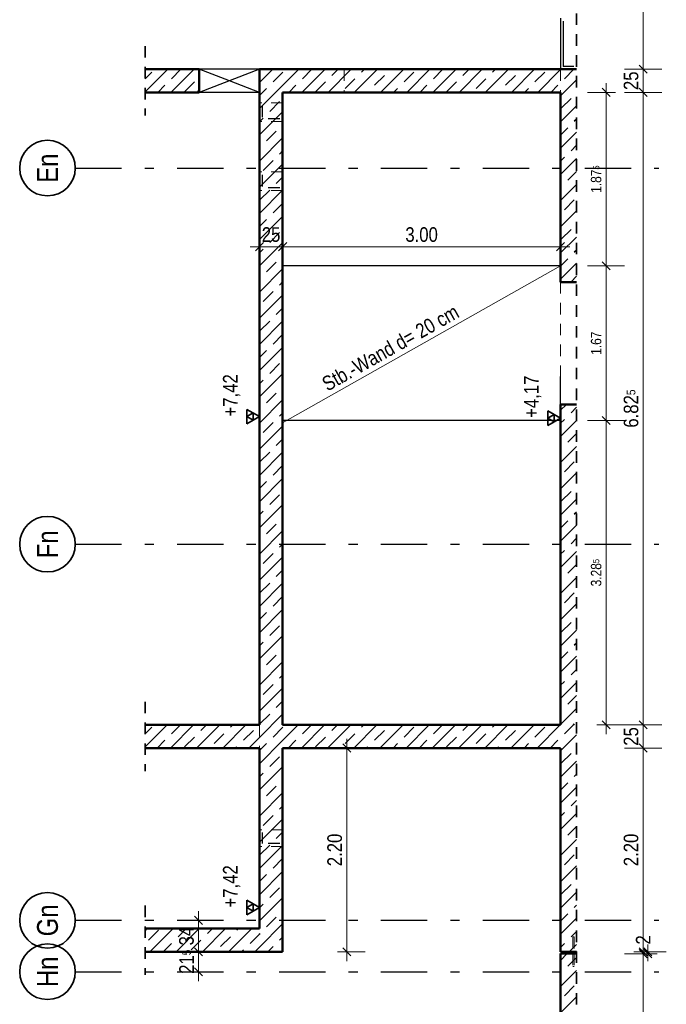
# Model space of a CAD drawing. Header units: millimetres. Extents: x 0 to 78.9, y -26.7 to 42.
# Tile 62 of 68: x 50.4 to 57.4, y 19.7 to 30.3. Entities that reach past the tile are written whole.
import ezdxf
from ezdxf.enums import TextEntityAlignment as Align

# ---------------------------------------------------------------- set-up
doc = ezdxf.new("R2010")
doc.units = ezdxf.units.MM
doc.linetypes.add('DASHDOTX2', pattern=[2, 1, -0.5, 0, -0.5])
doc.linetypes.add('HIDDEN', pattern=[0.375, 0.25, -0.125])
for name, color, linetype, lineweight in [('Achsen', 7, 'Continuous', 20), ('Schraffuren', 7, 'Continuous', 20), ('Texte', 7, 'Continuous', 20)]:
    doc.layers.add(name, color=color, linetype=linetype, lineweight=lineweight)
doc.styles.add('Arial Narrow', font='ARIALN.TTF')
doc.dimstyles.new('Arch_Strakon_dimstyle', dxfattribs={"dimtxt": 11.25, "dimasz": 1, "dimexe": 1.25, "dimexo": 0.0625, "dimgap": 1, "dimtad": 0, "dimdec": 5, "dimzin": 12, "dimdsep": 46, "dimtxsty": 'Arial Narrow', "dimblk": 'Arrowhead_Tick', "dimsah": 1, "dimcen": 0, "dimse1": 1, "dimse2": 1, "dimclrd": 6, "dimclrt": 3, "dimazin": 0, "dimtfac": 1, "dimtdec": 4, "dimtmove": 0, "dimatfit": 3, "dimldrblk": 'NONE', "dimfxl": 1, "dimtvp": 1, "dimtolj": 1, "dimtzin": 0, "dimlwd": 13, "dimarcsym": 2})
pattern_1 = [(45, (0, 0), (-0.14142136, 0.14142136), [0.15, -0.1]), (45, (-0.07071, 0.07071), (-0.14142136, 0.14142136), [])]

# ---------------------------------------------------------------- blocks, each defined once
blk = doc.blocks.new('Arrowhead_Tick')
at = {"color": 0, "linetype": 'Continuous', "lineweight": -2}
for p, q in [((0, 20), (0, -10)), ((-1, 0), (0, 0)), ((10, 0), (0, 0))]:
    blk.add_line(p, q, dxfattribs=at)
at = {"color": 2, "linetype": 'Continuous', "lineweight": 35}
blk.add_line((4.4, 4.4), (-4.4, -4.4), dxfattribs=at)
blk = doc.blocks.new('*D170')
at = {"layer": 'Achsen', "color": 6, "linetype": 'Continuous', "lineweight": 13}
blk.add_line((57.1, 17.442), (57.1, 20.208), dxfattribs=at)
at = {"layer": 'Defpoints', "color": 0}
for p in [(56.38, 20.218), (57.1, 20.218), (56.38, 17.432)]:
    blk.add_point(p, dxfattribs=at)
at = {"layer": 'Achsen', "color": 6, "lineweight": 13, "xscale": 0.01, "yscale": 0.01, "zscale": 0.01}
for p, rotation in [((57.1, 20.218), 90), ((57.1, 17.432), 270)]:
    blk.add_blockref('Arrowhead_Tick', p, dxfattribs=dict(at, rotation=rotation))
at = {"layer": 'Achsen', "color": 2, "lineweight": 35, "insert": (56.97, 18.825), "char_height": 0.1575, "attachment_point": 5, "rotation": 90, "style": 'Arial Narrow'}
blk.add_mtext('\\A1;2.79', dxfattribs=at)
blk = doc.blocks.new('_None')
blk = doc.blocks.new('*D171')
at = {"layer": 'Achsen', "color": 6, "linetype": 'Continuous', "lineweight": 13}
for p, q in [((57.15, 20.248), (57.15, 20.258)), ((57.15, 20.218), (57.15, 20.238)), ((57.15, 20.208), (57.15, 20.198))]:
    blk.add_line(p, q, dxfattribs=at)
at = {"layer": 'Defpoints', "color": 0}
for p in [(56.38, 20.238), (56.38, 20.218), (57.15, 20.238)]:
    blk.add_point(p, dxfattribs=at)
at = {"layer": 'Achsen', "color": 6, "lineweight": 13, "xscale": 0.01, "yscale": 0.01, "zscale": 0.01}
for p, rotation in [((57.15, 20.218), 90), ((57.15, 20.238), 270)]:
    blk.add_blockref('Arrowhead_Tick', p, dxfattribs=dict(at, rotation=rotation))
at = {"layer": 'Achsen', "color": 2, "lineweight": 35, "insert": (57.1, 20.367), "char_height": 0.1575, "attachment_point": 5, "rotation": 90, "style": 'Arial Narrow'}
blk.add_mtext('\\A1;2', dxfattribs=at)
blk = doc.blocks.new('*D172')
at = {"layer": 'Achsen', "color": 6, "linetype": 'Continuous', "lineweight": 13}
blk.add_line((57.1, 20.248), (57.1, 22.428), dxfattribs=at)
at = {"layer": 'Defpoints', "color": 0}
for p in [(56.208, 22.438), (57.1, 22.438), (56.38, 20.238)]:
    blk.add_point(p, dxfattribs=at)
at = {"layer": 'Achsen', "color": 6, "lineweight": 13, "xscale": 0.01, "yscale": 0.01, "zscale": 0.01}
for p, rotation in [((57.1, 22.438), 90), ((57.1, 20.238), 270)]:
    blk.add_blockref('Arrowhead_Tick', p, dxfattribs=dict(at, rotation=rotation))
at = {"layer": 'Achsen', "color": 2, "lineweight": 35, "insert": (56.97, 21.338), "char_height": 0.1575, "attachment_point": 5, "rotation": 90, "style": 'Arial Narrow'}
blk.add_mtext('\\A1;2.20', dxfattribs=at)
blk = doc.blocks.new('*D173')
at = {"layer": 'Achsen', "color": 6, "linetype": 'Continuous', "lineweight": 13}
blk.add_line((57.1, 22.448), (57.1, 22.678), dxfattribs=at)
at = {"layer": 'Defpoints', "color": 0}
for p in [(56.208, 22.688), (57.1, 22.688), (56.208, 22.438)]:
    blk.add_point(p, dxfattribs=at)
at = {"layer": 'Achsen', "color": 6, "lineweight": 13, "xscale": 0.01, "yscale": 0.01, "zscale": 0.01}
for p, rotation in [((57.1, 22.688), 90), ((57.1, 22.438), 270)]:
    blk.add_blockref('Arrowhead_Tick', p, dxfattribs=dict(at, rotation=rotation))
at = {"layer": 'Achsen', "color": 2, "lineweight": 35, "insert": (56.97, 22.563), "char_height": 0.1575, "attachment_point": 5, "rotation": 90, "style": 'Arial Narrow'}
blk.add_mtext('\\A1;25', dxfattribs=at)
blk = doc.blocks.new('*D174')
at = {"layer": 'Achsen', "color": 6, "linetype": 'Continuous', "lineweight": 13}
blk.add_line((57.1, 22.698), (57.1, 29.506), dxfattribs=at)
at = {"layer": 'Defpoints', "color": 0}
for p in [(56.208, 29.516), (57.1, 29.516), (56.208, 22.688)]:
    blk.add_point(p, dxfattribs=at)
at = {"layer": 'Achsen', "color": 6, "lineweight": 13, "xscale": 0.01, "yscale": 0.01, "zscale": 0.01}
for p, rotation in [((57.1, 29.516), 90), ((57.1, 22.688), 270)]:
    blk.add_blockref('Arrowhead_Tick', p, dxfattribs=dict(at, rotation=rotation))
at = {"layer": 'Achsen', "color": 2, "lineweight": 35, "insert": (56.97, 26.102), "char_height": 0.1575, "attachment_point": 5, "rotation": 90, "style": 'Arial Narrow'}
blk.add_mtext('\\A1;6.82{\\A1;\\H.6x;\\S5;}', dxfattribs=at)
blk = doc.blocks.new('*D175')
at = {"layer": 'Achsen', "color": 6, "linetype": 'Continuous', "lineweight": 13}
blk.add_line((57.1, 29.526), (57.1, 29.756), dxfattribs=at)
at = {"layer": 'Defpoints', "color": 0}
for p in [(56.208, 29.766), (57.1, 29.766), (56.208, 29.516)]:
    blk.add_point(p, dxfattribs=at)
at = {"layer": 'Achsen', "color": 6, "lineweight": 13, "xscale": 0.01, "yscale": 0.01, "zscale": 0.01}
for p, rotation in [((57.1, 29.766), 90), ((57.1, 29.516), 270)]:
    blk.add_blockref('Arrowhead_Tick', p, dxfattribs=dict(at, rotation=rotation))
at = {"layer": 'Achsen', "color": 2, "lineweight": 35, "insert": (56.97, 29.641), "char_height": 0.1575, "attachment_point": 5, "rotation": 90, "style": 'Arial Narrow'}
blk.add_mtext('\\A1;25', dxfattribs=at)
blk = doc.blocks.new('*D176')
at = {"layer": 'Achsen', "color": 6, "linetype": 'Continuous', "lineweight": 13}
blk.add_line((57.1, 29.776), (57.1, 36.689), dxfattribs=at)
at = {"layer": 'Defpoints', "color": 0}
for p in [(56.208, 36.699), (57.1, 36.699), (56.208, 29.766)]:
    blk.add_point(p, dxfattribs=at)
at = {"layer": 'Achsen', "color": 6, "lineweight": 13, "xscale": 0.01, "yscale": 0.01, "zscale": 0.01}
for p, rotation in [((57.1, 36.699), 90), ((57.1, 29.766), 270)]:
    blk.add_blockref('Arrowhead_Tick', p, dxfattribs=dict(at, rotation=rotation))
at = {"layer": 'Achsen', "color": 2, "lineweight": 35, "insert": (56.97, 33.232), "char_height": 0.1575, "attachment_point": 5, "rotation": 90, "style": 'Arial Narrow'}
blk.add_mtext('\\A1;6.93', dxfattribs=at)
blk = doc.blocks.new('*D180')
at = {"layer": 'Achsen', "color": 6, "linetype": 'Continuous', "lineweight": 13}
blk.add_line((52.968, 27.85), (53.198, 27.85), dxfattribs=at)
at = {"layer": 'Defpoints', "color": 0}
for p in [(52.958, 29.766), (53.208, 29.516), (53.208, 27.85)]:
    blk.add_point(p, dxfattribs=at)
at = {"layer": 'Achsen', "color": 6, "lineweight": 13, "xscale": 0.01, "yscale": 0.01, "zscale": 0.01}
blk.add_blockref('Arrowhead_Tick', (53.208, 27.85), dxfattribs=at)
at = {"layer": 'Achsen', "color": 6, "lineweight": 13, "xscale": 0.01, "yscale": 0.01, "zscale": 0.01, "rotation": 180}
blk.add_blockref('Arrowhead_Tick', (52.958, 27.85), dxfattribs=at)
at = {"layer": 'Achsen', "color": 2, "lineweight": 35, "insert": (53.083, 27.98), "char_height": 0.1575, "attachment_point": 5, "style": 'Arial Narrow'}
blk.add_mtext('\\A1;25', dxfattribs=at)
blk = doc.blocks.new('*D181')
at = {"layer": 'Achsen', "color": 6, "linetype": 'Continuous', "lineweight": 13}
blk.add_line((53.218, 27.85), (56.198, 27.85), dxfattribs=at)
at = {"layer": 'Defpoints', "color": 0}
for p in [(56.208, 29.766), (53.208, 29.516), (56.208, 27.85)]:
    blk.add_point(p, dxfattribs=at)
at = {"layer": 'Achsen', "color": 6, "lineweight": 13, "xscale": 0.01, "yscale": 0.01, "zscale": 0.01}
blk.add_blockref('Arrowhead_Tick', (56.208, 27.85), dxfattribs=at)
at = {"layer": 'Achsen', "color": 6, "lineweight": 13, "xscale": 0.01, "yscale": 0.01, "zscale": 0.01, "rotation": 180}
blk.add_blockref('Arrowhead_Tick', (53.208, 27.85), dxfattribs=at)
at = {"layer": 'Achsen', "color": 2, "lineweight": 35, "insert": (54.708, 27.98), "char_height": 0.1575, "attachment_point": 5, "style": 'Arial Narrow'}
blk.add_mtext('\\A1;3.00', dxfattribs=at)
blk = doc.blocks.new('*D186')
at = {"layer": 'Achsen', "color": 6, "linetype": 'Continuous', "lineweight": 13}
blk.add_line((53.9, 20.249), (53.9, 22.428), dxfattribs=at)
at = {"layer": 'Defpoints', "color": 0}
for p in [(53.208, 22.438), (53.9, 22.438), (53.208, 20.239)]:
    blk.add_point(p, dxfattribs=at)
at = {"layer": 'Achsen', "color": 6, "lineweight": 13, "xscale": 0.01, "yscale": 0.01, "zscale": 0.01}
for p, rotation in [((53.9, 22.438), 90), ((53.9, 20.239), 270)]:
    blk.add_blockref('Arrowhead_Tick', p, dxfattribs=dict(at, rotation=rotation))
at = {"layer": 'Achsen', "color": 2, "lineweight": 35, "insert": (53.77, 21.338), "char_height": 0.1575, "attachment_point": 5, "rotation": 90, "style": 'Arial Narrow'}
blk.add_mtext('\\A1;2.20', dxfattribs=at)
blk = doc.blocks.new('*D282')
at = {"layer": 'Achsen', "color": 6, "linetype": 'Continuous', "lineweight": 13}
blk.add_line((52.3, 20.033), (52.3, 20.229), dxfattribs=at)
at = {"layer": 'Defpoints', "color": 0}
for p in [(52.3, 20.239), (53.208, 20.239), (50.969, 20.023)]:
    blk.add_point(p, dxfattribs=at)
at = {"layer": 'Achsen', "color": 6, "lineweight": 13, "xscale": 0.01, "yscale": 0.01, "zscale": 0.01}
for p, rotation in [((52.3, 20.239), 90), ((52.3, 20.023), 270)]:
    blk.add_blockref('Arrowhead_Tick', p, dxfattribs=dict(at, rotation=rotation))
at = {"layer": 'Achsen', "color": 2, "lineweight": 35, "insert": (52.171, 20.131), "char_height": 0.1575, "attachment_point": 5, "rotation": 90, "style": 'Arial Narrow'}
blk.add_mtext('\\A1;21{\\A1;\\H.6x;\\S5;}', dxfattribs=at)
blk = doc.blocks.new('*D283')
at = {"layer": 'Achsen', "color": 6, "linetype": 'Continuous', "lineweight": 13}
blk.add_line((52.3, 20.249), (52.3, 20.568), dxfattribs=at)
at = {"layer": 'Defpoints', "color": 0}
for p in [(50.969, 20.578), (52.3, 20.578), (53.208, 20.239)]:
    blk.add_point(p, dxfattribs=at)
at = {"layer": 'Achsen', "color": 6, "lineweight": 13, "xscale": 0.01, "yscale": 0.01, "zscale": 0.01}
for p, rotation in [((52.3, 20.578), 90), ((52.3, 20.239), 270)]:
    blk.add_blockref('Arrowhead_Tick', p, dxfattribs=dict(at, rotation=rotation))
at = {"layer": 'Achsen', "color": 2, "lineweight": 35, "insert": (52.17, 20.408), "char_height": 0.1575, "attachment_point": 5, "rotation": 90, "style": 'Arial Narrow'}
blk.add_mtext('\\A1;34', dxfattribs=at)
blk = doc.blocks.new('*D551')
at = {"layer": 'Defpoints', "color": 0}
for p in [(56.208, 25.973), (56.7, 25.973), (56.208, 22.688)]:
    blk.add_point(p, dxfattribs=at)
at = {"layer": 'Texte', "color": 6, "linetype": 'Continuous', "lineweight": 13}
blk.add_line((56.7, 22.698), (56.7, 25.963), dxfattribs=at)
at = {"layer": 'Texte', "color": 6, "lineweight": 13, "xscale": 0.01, "yscale": 0.01, "zscale": 0.01}
for p, rotation in [((56.7, 25.973), 90), ((56.7, 22.688), 270)]:
    blk.add_blockref('Arrowhead_Tick', p, dxfattribs=dict(at, rotation=rotation))
at = {"layer": 'Texte', "color": 3, "lineweight": 35, "insert": (56.593, 24.331), "char_height": 0.1125, "attachment_point": 5, "rotation": 90, "style": 'Arial Narrow'}
blk.add_mtext('\\A1;3.28{\\A1;\\H.6x;\\S5;}', dxfattribs=at)
blk = doc.blocks.new('*D552')
at = {"layer": 'Defpoints', "color": 0}
for p in [(56.208, 27.643), (56.7, 27.643), (56.208, 25.973)]:
    blk.add_point(p, dxfattribs=at)
at = {"layer": 'Texte', "color": 6, "linetype": 'Continuous', "lineweight": 13}
blk.add_line((56.7, 25.983), (56.7, 27.633), dxfattribs=at)
at = {"layer": 'Texte', "color": 6, "lineweight": 13, "xscale": 0.01, "yscale": 0.01, "zscale": 0.01}
for p, rotation in [((56.7, 27.643), 90), ((56.7, 25.973), 270)]:
    blk.add_blockref('Arrowhead_Tick', p, dxfattribs=dict(at, rotation=rotation))
at = {"layer": 'Texte', "color": 3, "lineweight": 35, "insert": (56.593, 26.808), "char_height": 0.1125, "attachment_point": 5, "rotation": 90, "style": 'Arial Narrow'}
blk.add_mtext('\\A1;1.67', dxfattribs=at)
blk = doc.blocks.new('*D553')
at = {"layer": 'Defpoints', "color": 0}
for p in [(56.208, 29.516), (56.7, 29.516), (56.208, 27.643)]:
    blk.add_point(p, dxfattribs=at)
at = {"layer": 'Texte', "color": 6, "linetype": 'Continuous', "lineweight": 13}
blk.add_line((56.7, 27.653), (56.7, 29.506), dxfattribs=at)
at = {"layer": 'Texte', "color": 6, "lineweight": 13, "xscale": 0.01, "yscale": 0.01, "zscale": 0.01}
for p, rotation in [((56.7, 29.516), 90), ((56.7, 27.643), 270)]:
    blk.add_blockref('Arrowhead_Tick', p, dxfattribs=dict(at, rotation=rotation))
at = {"layer": 'Texte', "color": 3, "lineweight": 35, "insert": (56.593, 28.579), "char_height": 0.1125, "attachment_point": 5, "rotation": 90, "style": 'Arial Narrow'}
blk.add_mtext('\\A1;1.87{\\A1;\\H.6x;\\S5;}', dxfattribs=at)

msp = doc.modelspace()

# ---------------------------------------------------------------- hatches: boundary and pattern name
at = {"layer": 'Schraffuren', "lineweight": 35}
h = msp.add_hatch(dxfattribs=at)
h.set_pattern_fill('bB', color=2, scale=0.01, angle=45, style=0, pattern_type=2)
h.set_pattern_definition(pattern_1)
h.paths.add_polyline_path([(51.7239023, 29.5156397), (52.3075625, 29.5156397), (52.3075625, 29.7656397), (51.7239023, 29.7656397)])
h = msp.add_hatch(dxfattribs=at)
h.set_pattern_fill('bB', color=2, scale=0.01, angle=45, style=0, pattern_type=2)
h.set_pattern_definition(pattern_1)
h.paths.add_polyline_path([(52.9575565, 20.2385009), (53.2075565, 20.2385009), (53.2075565, 29.76574), (52.9575565, 29.76574)])
h = msp.add_hatch(dxfattribs=at)
h.set_pattern_fill('bB', color=2, scale=0.01, angle=45, style=0, pattern_type=2)
h.set_pattern_definition(pattern_1)
h.paths.add_polyline_path([(56.2075565, 29.51574), (56.2075565, 29.76574), (53.2075565, 29.76574), (53.2075565, 29.51574)])
h = msp.add_hatch(dxfattribs=at)
h.set_pattern_fill('bB', color=2, scale=0.01, angle=45, style=0, pattern_type=2)
h.set_pattern_definition(pattern_1)
h.paths.add_polyline_path([(56.2075565, 27.4682386), (56.3802022, 27.4682386), (56.3802022, 29.7653437), (56.2075565, 29.7653437)])
h = msp.add_hatch(dxfattribs=at)
h.set_pattern_fill('bB', color=2, scale=0.01, angle=45, style=0, pattern_type=2)
h.set_pattern_definition(pattern_1)
h.paths.add_polyline_path([(56.2075565, 22.6883993), (56.3802022, 22.6883993), (56.3802022, 26.1482386), (56.2075565, 26.1482386)])
h = msp.add_hatch(dxfattribs=at)
h.set_pattern_fill('bB', color=2, scale=0.01, angle=45, style=0, pattern_type=2)
h.set_pattern_definition(pattern_1)
h.paths.add_polyline_path([(51.7239023, 22.4383993), (52.9575625, 22.4383993), (52.9575625, 22.6883993), (51.7239023, 22.6883993)])
h = msp.add_hatch(dxfattribs=at)
h.set_pattern_fill('bB', color=2, scale=0.01, angle=45, style=0, pattern_type=2)
h.set_pattern_definition(pattern_1)
h.paths.add_polyline_path([(53.2075565, 22.4383993), (56.2075565, 22.4383993), (56.2075565, 22.6883993), (53.2075565, 22.6883993)])
h = msp.add_hatch(dxfattribs=at)
h.set_pattern_fill('bB', color=2, scale=0.01, angle=45, style=0, pattern_type=2)
h.set_pattern_definition(pattern_1)
h.paths.add_polyline_path([(56.2075565, 20.2383993), (56.3802022, 20.2383993), (56.3802022, 22.6883993), (56.2075565, 22.6883993)])
h = msp.add_hatch(dxfattribs=at)
h.set_pattern_fill('bB', color=2, scale=0.01, angle=45, style=0, pattern_type=2)
h.set_pattern_definition(pattern_1)
h.paths.add_polyline_path([(52.9575625, 20.2383993), (52.9575625, 20.4883993), (51.7239023, 20.4883993), (51.7239023, 20.2383993)])
h = msp.add_hatch(dxfattribs=at)
h.set_pattern_fill('bB', color=2, scale=0.01, angle=45, style=0, pattern_type=2)
h.set_pattern_definition(pattern_1)
h.paths.add_polyline_path([(56.3802022, 17.4318204), (56.3802022, 20.2183995), (56.2075565, 20.2183995), (56.2075625, 17.4318204)])

# ---------------------------------------------------------------- linework, layer by layer
at = {"color": 2, "linetype": 'HIDDEN', "lineweight": 35, "ltscale": 0.5}
for p, q in [((56.3802022, 39.368253), (56.3802022, 12.6778602)), ((51.7239023, 30.0156397), (51.7239023, 29.2656397)), ((51.7239023, 22.9383993), (51.7239023, 22.1883993)), ((51.7239023, 20.7383993), (51.7239023, 19.9883993))]:
    msp.add_line(p, q, dxfattribs=at)
at = {"color": 6, "linetype": 'HIDDEN', "lineweight": 13, "ltscale": 0.5}
for p, q in [((53.8725565, 29.76574), (53.8725565, 29.51574)), ((56.2075637, 29.7653437), (56.2075637, 29.51574)), ((53.2075565, 29.4014383), (52.9575625, 29.4014383)), ((53.2075565, 29.2014383), (52.9575625, 29.2014383)), ((53.2075565, 28.6562879), (52.9575625, 28.6562879)), ((53.2075565, 28.4562879), (52.9575625, 28.4562879)), ((56.2075637, 27.4682386), (56.2075637, 26.1482386)), ((52.9575625, 22.6883993), (52.9575625, 22.4383993)), ((53.2075565, 21.5559762), (52.9575625, 21.5559762)), ((53.2075565, 21.3759762), (52.9575625, 21.3759762)), ((56.3395625, 20.3984028), (56.3395625, 20.2383993)), ((56.3401715, 20.3984028), (56.3395625, 20.3984028)), ((56.3419056, 20.3984028), (56.3401715, 20.3984028)), ((56.344501, 20.3984028), (56.3419056, 20.3984028)), ((56.3475625, 20.3984028), (56.344501, 20.3984028)), ((56.350624, 20.3984028), (56.3475625, 20.3984028)), ((56.3532194, 20.3984028), (56.350624, 20.3984028)), ((56.3549535, 20.3984028), (56.3532194, 20.3984028)), ((56.3555625, 20.3984028), (56.3549535, 20.3984028)), ((56.3555625, 20.3984028), (56.3555625, 20.2383993)), ((56.3395625, 20.2183995), (56.3395625, 20.0784028)), ((56.3555625, 20.2183995), (56.3555625, 20.0784028)), ((56.3401715, 20.0784028), (56.3395625, 20.0784028)), ((56.3419056, 20.0784028), (56.3401715, 20.0784028)), ((56.344501, 20.0784028), (56.3419056, 20.0784028)), ((56.3475625, 20.0784028), (56.344501, 20.0784028)), ((56.350624, 20.0784028), (56.3475625, 20.0784028)), ((56.3532194, 20.0784028), (56.350624, 20.0784028)), ((56.3549535, 20.0784028), (56.3532194, 20.0784028)), ((56.3555625, 20.0784028), (56.3549535, 20.0784028))]:
    msp.add_line(p, q, dxfattribs=at)
at = {"color": 3, "linetype": 'Continuous', "lineweight": 25}
msp.add_line((56.2075565, 25.92125), (56.2075565, 26.45045), dxfattribs=at)
at = {"color": 2, "linetype": 'Continuous', "lineweight": 35}
for p, q in [((56.2075565, 26), (56.0711615, 26.07875)), ((56.0711615, 26.07875), (56.0711615, 25.92125)), ((56.139359, 26.039375), (56.0711615, 26)), ((56.0711615, 25.92125), (56.2075565, 26)), ((56.0711615, 26), (56.139359, 25.960625)), ((56.139359, 25.960625), (56.139359, 26.039375))]:
    msp.add_line(p, q, dxfattribs=at)
at = {"color": 9, "linetype": 'Continuous', "lineweight": 0}
msp.add_circle((56.3802022, 22.6883993), 0.00111, dxfattribs=at)
at = {"layer": 'Achsen', "color": 3, "linetype": 'Continuous', "lineweight": 25}
for p, q in [((56.2075637, 30.3153437), (56.2075637, 29.76574)), ((56.2375565, 30.2853437), (56.2375565, 29.7953437)), ((52.9575625, 29.7656397), (52.3075625, 29.7656397)), ((52.9575625, 29.7656397), (52.3075625, 29.5156397)), ((52.6325625, 29.6406397), (52.3075625, 29.7656397)), ((56.3502022, 29.7953437), (56.2375565, 29.7953437)), ((52.9575625, 29.5156397), (52.6325625, 29.6406397)), ((52.9575625, 29.5156397), (52.3075625, 29.5156397)), ((56.2075565, 27.6432386), (53.2075565, 27.6432386)), ((52.9575625, 25.9366724), (52.9575625, 26.4658724)), ((56.2075565, 25.9732339), (53.2075565, 25.9732339)), ((52.9575625, 20.6369095), (52.9575625, 21.1661095)), ((56.3395625, 20.2383993), (56.3395625, 20.2183995)), ((56.3555625, 20.2383993), (56.3555625, 20.2183995))]:
    msp.add_line(p, q, dxfattribs=at)
at = {"layer": 'Achsen', "color": 3, "linetype": 'HIDDEN', "lineweight": 25, "ltscale": 0.5}
for p, q in [((52.9875625, 29.3714383), (52.9875625, 29.2314383)), ((53.1775625, 29.2314383), (52.9875625, 29.2314383)), ((52.9875625, 28.6262879), (52.9875625, 28.4862879)), ((53.1775625, 28.4862879), (52.9875625, 28.4862879)), ((52.9875625, 21.5259762), (52.9875625, 21.4059762)), ((53.1775625, 21.4059762), (52.9875625, 21.4059762))]:
    msp.add_line(p, q, dxfattribs=at)
at = {"layer": 'Achsen', "color": 3, "linetype": 'DASHDOTX2', "lineweight": 25, "ltscale": 0.5}
for p, q in [((50.9689297, 28.6983995), (57.2706868, 28.6983995)), ((50.9689297, 24.6383995), (57.2706868, 24.6383995)), ((50.9689297, 20.5783995), (57.2706868, 20.5783995)), ((50.9689297, 20.0233995), (57.2706868, 20.0233995))]:
    msp.add_line(p, q, dxfattribs=at)
at = {"layer": 'Achsen', "color": 2, "linetype": 'Continuous', "lineweight": 35}
for p, q in [((52.9575625, 26.0154224), (52.8211675, 26.0941724)), ((52.8211675, 26.0941724), (52.8211675, 25.9366724)), ((52.889365, 26.0547974), (52.8211675, 26.0154224)), ((52.889365, 25.9760474), (52.889365, 26.0547974)), ((52.8211675, 25.9366724), (52.9575625, 26.0154224)), ((52.8211675, 26.0154224), (52.889365, 25.9760474)), ((52.9575625, 20.7156595), (52.8211675, 20.7944095)), ((52.8211675, 20.7944095), (52.8211675, 20.6369095)), ((52.889365, 20.7550345), (52.8211675, 20.7156595)), ((52.889365, 20.6762845), (52.889365, 20.7550345)), ((52.8211675, 20.6369095), (52.9575625, 20.7156595)), ((52.8211675, 20.7156595), (52.889365, 20.6762845))]:
    msp.add_line(p, q, dxfattribs=at)
for centre in [(50.6689297, 28.6983995), (50.6689297, 24.6383995), (50.6689297, 20.5783995), (50.6689297, 20.0233995)]:
    msp.add_circle(centre, 0.3, dxfattribs=at)
at = {"layer": 'Achsen', "color": 9, "linetype": 'Continuous', "lineweight": 0}
msp.add_circle((56.2075565, 22.6844215), 0.00111, dxfattribs=at)
at = {"layer": 'Texte', "color": 4, "linetype": 'Continuous', "lineweight": 50}
for p, q in [((52.3075625, 29.7656397), (51.7239023, 29.7656397)), ((52.3075625, 29.7656397), (52.3075625, 29.5156397)), ((53.2075565, 29.76574), (52.9575565, 29.76574)), ((52.9575625, 29.76574), (52.9575625, 22.6883993)), ((56.2075565, 29.76574), (53.2075565, 29.76574)), ((56.3802022, 29.7653437), (56.2075565, 29.7653437)), ((56.2075637, 29.76574), (56.2075637, 29.7653437)), ((52.3075625, 29.5156397), (51.7239023, 29.5156397)), ((53.2075565, 29.51574), (53.2075565, 22.6883993)), ((56.2075565, 29.51574), (53.2075565, 29.51574)), ((56.2075637, 29.51574), (56.2075637, 27.4682386)), ((56.3802022, 27.4682386), (56.2075565, 27.4682386)), ((56.3802022, 26.1482386), (56.2075565, 26.1482386)), ((56.2075637, 26.1482386), (56.2075637, 22.6883993)), ((52.9575625, 22.6883993), (51.7239023, 22.6883993)), ((56.2075565, 22.6883993), (53.2075565, 22.6883993)), ((52.9575625, 22.4383993), (51.7239023, 22.4383993)), ((52.9575625, 22.4383993), (52.9575625, 20.4883993)), ((53.2075565, 22.4383993), (53.2075565, 20.2385009)), ((56.2075565, 22.4383993), (53.2075565, 22.4383993)), ((56.2075637, 22.4383993), (56.2075637, 20.2383993)), ((52.9575625, 20.4883993), (51.7239023, 20.4883993)), ((52.9575625, 20.2383993), (51.7239023, 20.2383993)), ((53.2075565, 20.2385009), (52.9575565, 20.2385009)), ((52.9575625, 20.2385009), (52.9575625, 20.2383993)), ((56.3802022, 20.2383993), (56.2075565, 20.2383993)), ((56.3802022, 20.2183995), (56.2075565, 20.2183995)), ((56.2075637, 20.2183995), (56.2075637, 17.4318237))]:
    msp.add_line(p, q, dxfattribs=at)
at = {"layer": 'Texte', "color": 5, "linetype": 'Continuous', "lineweight": 18}
msp.add_line((53.2075565, 25.9482339), (56.2075565, 27.6432386), dxfattribs=at)

# ---------------------------------------------------------------- texts
at = {"color": 2, "lineweight": 35, "insert": (55.8138065, 25.951175), "char_height": 0.1575, "attachment_point": 1, "rotation": 90, "line_spacing_factor": 0.9, "style": 'Arial Narrow'}
msp.add_mtext(' +4,17', dxfattribs=at)
at = {"layer": 'Achsen', "color": 4, "lineweight": 50, "style": 'Arial Narrow'}
for s, p in [('En', (50.6689297, 28.697572)), ('Fn', (50.6689297, 24.637572)), ('Gn', (50.6689297, 20.577572)), ('Hn', (50.6689297, 20.022572))]:
    msp.add_text(s, height=0.225, rotation=90, dxfattribs=at).set_placement(p, align=Align.MIDDLE_CENTER)
at = {"layer": 'Achsen', "color": 2, "lineweight": 35, "char_height": 0.1575, "attachment_point": 1, "rotation": 90, "line_spacing_factor": 0.9, "style": 'Arial Narrow'}
for insert in [(52.5638125, 25.9665974), (52.5638125, 20.6660615)]:
    msp.add_mtext(' +7,42', dxfattribs=dict(at, insert=insert))
at = {"layer": 'Texte', "color": 2, "lineweight": 35, "style": 'Arial Narrow'}
msp.add_text('Stb.-Wand d= 20 cm', height=0.1575, rotation=29.4665, dxfattribs=at).set_placement((53.6921352, 26.284577))

# ---------------------------------------------------------------- dimensions: what is measured, and where the dimension line sits
at = {"layer": 'Achsen', "lineweight": 35}
for base, p1, p2, text, override, picture, middle in [((57.1, 36.6990102), (56.2075637, 29.76574), (56.2075637, 36.6990102), '6.93', {"dimscale": 0.01, "dimtxt": 15.75, "dimasz": 1, "dimgap": 5, "dimtad": 1, "dimjust": 0, "dimtih": 0, "dimtoh": 0, "dimdec": 2, "dimdsep": 46, "dimtxsty": 'Arial Narrow', "dimclrd": 6, "dimclrt": 2, "dimtix": 1, "dimtofl": 255, "dimtmove": 0, "dimatfit": 2, "dimfxl": 0, "dimfxlon": 0, "dimtvp": 31.746032, "dimlwd": 13}, '*D176', (57.1, 33.2323751)), ((57.1, 29.76574), (56.2075565, 29.51574), (56.2075637, 29.76574), '25', {"dimscale": 0.01, "dimtxt": 15.75, "dimasz": 1, "dimgap": 5, "dimtad": 1, "dimjust": 0, "dimtih": 0, "dimtoh": 0, "dimdec": 2, "dimdsep": 46, "dimtxsty": 'Arial Narrow', "dimclrd": 6, "dimclrt": 2, "dimtix": 1, "dimtofl": 255, "dimtmove": 0, "dimatfit": 2, "dimfxl": 0, "dimfxlon": 0, "dimtvp": 31.746032, "dimlwd": 13}, '*D175', (57.1, 29.64074)), ((57.1, 29.51574), (56.2075565, 22.6883993), (56.2075565, 29.51574), '6.82{\\A1;\\H.6x;\\S5;}', {"dimscale": 0.01, "dimtxt": 15.75, "dimasz": 1, "dimgap": 5, "dimtad": 1, "dimjust": 0, "dimtih": 0, "dimtoh": 0, "dimdec": 5, "dimdsep": 46, "dimtxsty": 'Arial Narrow', "dimclrd": 6, "dimclrt": 2, "dimtix": 1, "dimtofl": 255, "dimtmove": 0, "dimatfit": 2, "dimfxl": 0, "dimfxlon": 0, "dimtvp": 31.746032, "dimlwd": 13}, '*D174', (57.1, 26.1020696)), ((57.1, 22.6883993), (56.2075565, 22.4383993), (56.2075565, 22.6883993), '25', {"dimscale": 0.01, "dimtxt": 15.75, "dimasz": 1, "dimgap": 5, "dimtad": 1, "dimjust": 0, "dimtih": 0, "dimtoh": 0, "dimdec": 2, "dimdsep": 46, "dimtxsty": 'Arial Narrow', "dimclrd": 6, "dimclrt": 2, "dimtix": 1, "dimtofl": 255, "dimtmove": 0, "dimatfit": 2, "dimfxl": 0, "dimfxlon": 0, "dimtvp": 31.746032, "dimlwd": 13}, '*D173', (57.1, 22.5633993)), ((53.9, 22.4383993), (53.2075565, 20.2385009), (53.2075565, 22.4383993), '2.20', {"dimscale": 0.01, "dimtxt": 15.75, "dimasz": 1, "dimgap": 5, "dimtad": 1, "dimjust": 0, "dimtih": 0, "dimtoh": 0, "dimdec": 2, "dimdsep": 46, "dimtxsty": 'Arial Narrow', "dimclrd": 6, "dimclrt": 2, "dimtix": 1, "dimtofl": 255, "dimtmove": 0, "dimatfit": 2, "dimfxl": 0, "dimfxlon": 0, "dimtvp": 31.746032, "dimlwd": 13}, '*D186', (53.9, 21.3384501)), ((57.1, 22.4383993), (56.3802022, 20.2383993), (56.2075565, 22.4383993), '2.20', {"dimscale": 0.01, "dimtxt": 15.75, "dimasz": 1, "dimgap": 5, "dimtad": 1, "dimjust": 0, "dimtih": 0, "dimtoh": 0, "dimdec": 2, "dimdsep": 46, "dimtxsty": 'Arial Narrow', "dimclrd": 6, "dimclrt": 2, "dimtix": 1, "dimtofl": 255, "dimtmove": 0, "dimatfit": 2, "dimfxl": 0, "dimfxlon": 0, "dimtvp": 31.746032, "dimlwd": 13}, '*D172', (57.1, 21.3383993)), ((52.3, 20.5783995), (53.2075565, 20.2385009), (50.9689297, 20.5783995), '34', {"dimscale": 0.01, "dimtxt": 15.75, "dimasz": 1, "dimgap": 5, "dimtad": 1, "dimjust": 0, "dimtih": 0, "dimtoh": 0, "dimdec": 5, "dimdsep": 46, "dimtxsty": 'Arial Narrow', "dimclrd": 6, "dimclrt": 2, "dimtix": 1, "dimtofl": 255, "dimtmove": 0, "dimatfit": 2, "dimfxl": 0, "dimfxlon": 0, "dimtvp": 31.746032, "dimlwd": 13}, '*D283', (52.3, 20.4084502)), ((52.3, 20.2385009), (50.9689297, 20.0233995), (53.2075565, 20.2385009), '21{\\A1;\\H.6x;\\S5;}', {"dimscale": 0.01, "dimtxt": 15.75, "dimasz": 1, "dimgap": 5, "dimtad": 1, "dimjust": 0, "dimtih": 0, "dimtoh": 0, "dimdec": 5, "dimdsep": 46, "dimtxsty": 'Arial Narrow', "dimclrd": 6, "dimclrt": 2, "dimtix": 1, "dimtofl": 255, "dimtmove": 0, "dimatfit": 2, "dimfxl": 0, "dimfxlon": 0, "dimtvp": 31.746032, "dimlwd": 13}, '*D282', (52.3, 20.1309502)), ((57.15, 20.2383993), (56.3802022, 20.2183995), (56.3802022, 20.2383993), '2', {"dimscale": 0.01, "dimtxt": 15.75, "dimasz": 1, "dimgap": 5, "dimtad": 1, "dimjust": 4, "dimtih": 0, "dimtoh": 0, "dimdec": 2, "dimdsep": 46, "dimtxsty": 'Arial Narrow', "dimclrd": 6, "dimclrt": 2, "dimtix": 0, "dimtofl": 255, "dimtmove": 2, "dimatfit": 2, "dimfxl": 0, "dimfxlon": 0, "dimtvp": 31.746032, "dimlwd": 13}, '*D171', (57.1, 20.3667618)), ((57.1, 20.2183995), (56.3802022, 17.4318204), (56.3802022, 20.2183995), '2.79', {"dimscale": 0.01, "dimtxt": 15.75, "dimasz": 1, "dimgap": 5, "dimtad": 1, "dimjust": 0, "dimtih": 0, "dimtoh": 0, "dimdec": 2, "dimdsep": 46, "dimtxsty": 'Arial Narrow', "dimclrd": 6, "dimclrt": 2, "dimtix": 1, "dimtofl": 255, "dimtmove": 0, "dimatfit": 2, "dimfxl": 0, "dimfxlon": 0, "dimtvp": 31.746032, "dimlwd": 13}, '*D170', (57.1, 18.8251099))]:
    dim = msp.add_linear_dim(base=base, p1=p1, p2=p2, angle=90, text=text, dimstyle='Arch_Strakon_dimstyle', override=override, dxfattribs=at)
    dim.commit()
    dim.dimension.update_dxf_attribs({"geometry": picture, "text_midpoint": middle, "dimtype": 160})
for base, p1, p2, text, picture, middle in [((53.2075565, 27.85), (52.9575625, 29.76574), (53.2075565, 29.51574), '25', '*D180', (53.0825595, 27.85)), ((56.2075637, 27.85), (53.2075565, 29.51574), (56.2075637, 29.76574), '3.00', '*D181', (54.7075601, 27.85))]:
    dim = msp.add_linear_dim(base=base, p1=p1, p2=p2, text=text, dimstyle='Arch_Strakon_dimstyle', override={"dimscale": 0.01, "dimtxt": 15.75, "dimasz": 1, "dimgap": 5, "dimtad": 1, "dimjust": 0, "dimtih": 0, "dimtoh": 0, "dimdec": 2, "dimdsep": 46, "dimtxsty": 'Arial Narrow', "dimclrd": 6, "dimclrt": 2, "dimtix": 1, "dimtofl": 255, "dimtmove": 0, "dimatfit": 2, "dimfxl": 0, "dimfxlon": 0, "dimtvp": 31.746032, "dimlwd": 13}, dxfattribs=at)
    dim.commit()
    dim.dimension.update_dxf_attribs({"geometry": picture, "text_midpoint": middle, "dimtype": 160})
at = {"layer": 'Texte', "lineweight": 35}
for base, p1, p2, text, picture, middle in [((56.7, 29.51574), (56.2075565, 27.6432386), (56.2075565, 29.51574), '1.87{\\A1;\\H.6x;\\S5;}', '*D553', (56.7, 28.5794893)), ((56.7, 27.6432386), (56.2075565, 25.9732339), (56.2075565, 27.6432386), '1.67', '*D552', (56.7, 26.8082363)), ((56.7, 25.9732339), (56.2075637, 22.6883993), (56.2075565, 25.9732339), '3.28{\\A1;\\H.6x;\\S5;}', '*D551', (56.7, 24.3308166))]:
    dim = msp.add_linear_dim(base=base, p1=p1, p2=p2, angle=90, text=text, dimstyle='Arch_Strakon_dimstyle', override={"dimscale": 0.01, "dimtxt": 11.25, "dimasz": 1, "dimgap": 5, "dimtad": 1, "dimjust": 0, "dimtih": 0, "dimtoh": 0, "dimdec": 5, "dimdsep": 46, "dimtxsty": 'Arial Narrow', "dimclrd": 6, "dimclrt": 3, "dimtix": 1, "dimtofl": 255, "dimtmove": 0, "dimatfit": 2, "dimfxl": 0, "dimfxlon": 0, "dimtvp": 44.444444, "dimlwd": 13}, dxfattribs=at)
    dim.commit()
    dim.dimension.update_dxf_attribs({"geometry": picture, "text_midpoint": middle, "dimtype": 160})

doc.saveas('drawing.dxf')
